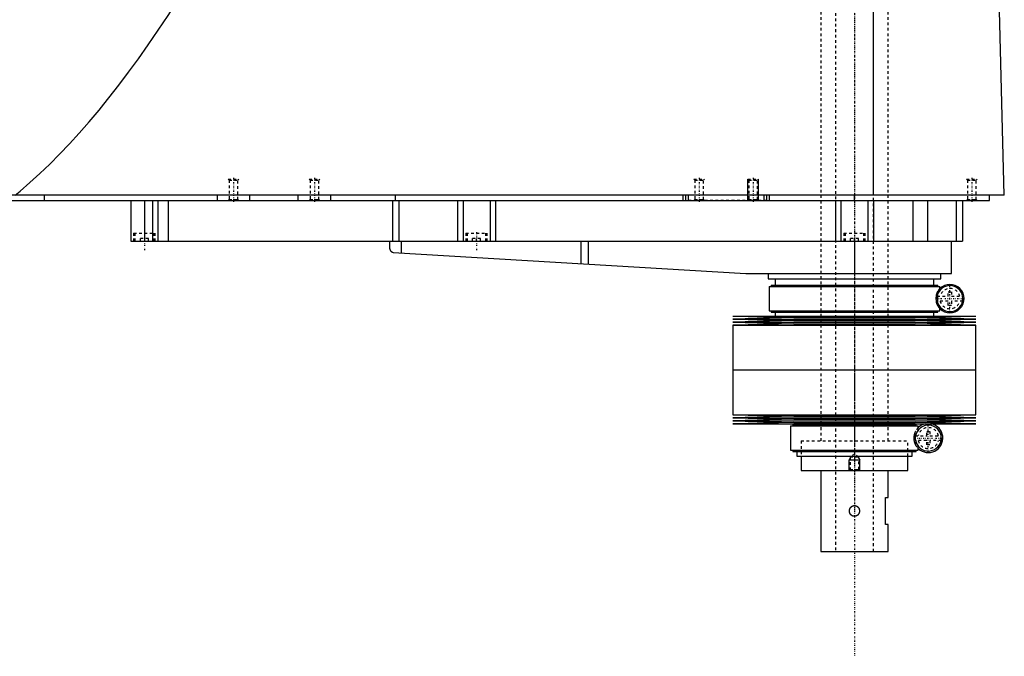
# Model space of a CAD drawing. Extents: x -186 to 906, y -1 to 1172.
# Tile 3 of 5: x 541 to 906, y 317 to 553. Entities that reach past the tile are written whole.
import ezdxf

# ---------------------------------------------------------------- set-up
doc = ezdxf.new("R2010")
doc.units = 0
doc.linetypes.add('CENTER', pattern=[1.5, 0.45, -0.5, 0.05, -0.5])
doc.linetypes.add('DASHED', pattern=[2, 1, -1])
for name, color, linetype in [('AM_0', 7, 'CONTINUOUS'), ('AM_10', 7, 'CONTINUOUS'), ('AM_3', 7, 'DASHED'), ('AM_7', 7, 'CENTER')]:
    doc.layers.add(name, color=color, linetype=linetype)

msp = doc.modelspace()

# ---------------------------------------------------------------- linework, layer by layer
at = {"layer": 'AM_0', "color": 7, "linetype": 'CONTINUOUS'}
for p, q in [((857.01, 487.5), (857.01, 569.6)), ((905.5, 487.5), (903.45, 568.63)), ((905.5, 487.5), (328.96, 487.5)), ((360, 485.5), (900, 485.5)), ((550, 485.5), (550, 487.5)), ((582, 485.5), (582, 470.5)), ((587, 485.5), (587, 470.5)), ((590, 485.5), (590, 470.5)), ((592, 485.5), (592, 470.5)), ((595.84, 485.5), (595.84, 470.5)), ((614, 485.5), (614, 487.5)), ((626, 485.5), (626, 487.5)), ((644, 485.5), (644, 487.5)), ((656, 485.5), (656, 487.5)), ((678.85, 485.5), (678.85, 470.5)), ((680, 485.5), (680, 487.5)), ((681.18, 485.5), (681.18, 470.5)), ((703, 485.5), (703, 470.5)), ((705, 485.5), (705, 470.5)), ((715, 485.5), (715, 470.5)), ((717, 485.5), (717, 470.5)), ((786.5, 485.5), (786.5, 487.5)), ((787.5, 485.5), (787.5, 487.5)), ((788.5, 485.5), (788.5, 487.5)), ((816.5, 485.5), (816.5, 487.5)), ((817.5, 485.5), (817.5, 487.5)), ((818.5, 485.5), (818.5, 487.5)), ((843, 485.5), (843, 470.5)), ((845, 485.5), (845, 470.5)), ((850, 485.5), (850, 487.5)), ((855, 485.5), (855, 470.5)), ((857, 485.5), (857, 470.5)), ((871.56, 485.5), (871.56, 470.5)), ((877.09, 485.5), (877.09, 470.5)), ((887.69, 485.5), (887.69, 470.5)), ((890, 485.5), (890, 470.5)), ((900, 485.5), (900, 487.5)), ((582, 470.5), (890, 470.5)), ((677.8, 470.5), (677.8, 467.74)), ((682.14, 470.5), (682.14, 466.1)), ((748.68, 470.5), (748.68, 462.14)), ((751.33, 470.5), (751.33, 461.99)), ((850, 470.5), (850, 458.5)), ((886, 458.5), (886, 470.5)), ((679.14, 466.27), (809.7, 458.52)), ((810.3, 458.5), (886, 458.5)), ((818, 458.5), (818, 456.5)), ((818, 456.5), (882, 456.5)), ((820.65, 456.5), (820.65, 454.2)), ((879.35, 454.2), (879.35, 456.5)), ((882, 456.5), (882, 458.5)), ((818.35, 453.7), (818.35, 444.7)), ((818.35, 453.7), (881.65, 453.7)), ((819.15, 454.2), (819.15, 453.7)), ((819.15, 454.2), (880.85, 454.2)), ((880.85, 453.7), (880.85, 454.2)), ((881.65, 452.26), (881.65, 453.7)), ((880.87, 447.49), (880.87, 450.91)), ((881.65, 444.7), (881.65, 446.14)), ((805, 442.75), (827.5, 442.18)), ((805, 442.75), (895, 442.75)), ((827.5, 442.18), (805, 441.61)), ((805, 441.61), (827.5, 441.04)), ((805, 441.61), (895, 441.61)), ((818.35, 444.7), (881.65, 444.7)), ((819.15, 444.7), (819.15, 444.2)), ((819.15, 444.2), (880.85, 444.2)), ((820.65, 444.2), (820.65, 442.75)), ((827.5, 442.18), (872.5, 442.18)), ((872.5, 442.18), (895, 442.75)), ((895, 441.61), (872.5, 442.18)), ((872.5, 441.04), (895, 441.61)), ((879.35, 442.75), (879.35, 444.2)), ((880.85, 444.2), (880.85, 444.7)), ((827.5, 441.04), (805, 440.47)), ((805, 440.47), (827.5, 439.9)), ((805, 440.47), (895, 440.47)), ((827.5, 439.9), (805, 439.33)), ((805, 439.33), (805, 422.75)), ((805, 439.33), (895, 439.33)), ((827.5, 441.04), (872.5, 441.04)), ((827.5, 439.9), (872.5, 439.9)), ((895, 440.47), (872.5, 441.04)), ((872.5, 439.9), (895, 440.47)), ((895, 439.33), (872.5, 439.9)), ((895, 422.75), (895, 439.33)), ((805, 422.75), (895, 422.75)), ((805, 422.75), (805, 406.17)), ((805, 422.75), (895, 422.75)), ((895, 406.17), (895, 422.75)), ((805, 406.17), (827.5, 405.6)), ((805, 406.17), (895, 406.17)), ((827.5, 405.6), (805, 405.03)), ((805, 405.03), (827.5, 404.46)), ((805, 405.03), (895, 405.03)), ((827.5, 405.6), (872.5, 405.6)), ((872.5, 405.6), (895, 406.17)), ((895, 405.03), (872.5, 405.6)), ((872.5, 404.46), (895, 405.03)), ((827.5, 404.46), (805, 403.89)), ((805, 403.89), (827.5, 403.32)), ((805, 403.89), (895, 403.89)), ((827.5, 403.32), (805, 402.75)), ((805, 402.75), (895, 402.75)), ((826.35, 402), (826.35, 393)), ((826.35, 402), (873.65, 402)), ((827.15, 402.5), (827.15, 402)), ((827.15, 402.5), (872.85, 402.5)), ((827.5, 404.46), (872.5, 404.46)), ((827.5, 403.32), (872.5, 403.32)), ((828.65, 402.75), (828.65, 402.5)), ((871.35, 402.5), (871.35, 402.75)), ((895, 403.89), (872.5, 404.46)), ((872.5, 403.32), (895, 403.89)), ((895, 402.75), (872.5, 403.32)), ((872.85, 402), (872.85, 402.5)), ((873.65, 400.56), (873.65, 402)), ((872.59, 396.88), (872.59, 398.12)), ((873.65, 393), (873.65, 394.44)), ((826.35, 393), (873.65, 393)), ((827.15, 393), (827.15, 392.5)), ((827.15, 392.5), (872.85, 392.5)), ((828.65, 392.5), (828.65, 390.8)), ((828.65, 390.8), (871.35, 390.8)), ((830.25, 390.8), (830.25, 385.5)), ((869.75, 385.5), (869.75, 390.8)), ((871.35, 390.8), (871.35, 392.5)), ((872.85, 392.5), (872.85, 393)), ((830.25, 385.5), (869.75, 385.5)), ((837.5, 385.5), (837.5, 355.5)), ((862.5, 375.5), (862.5, 385.5)), ((861.5, 375.5), (862.5, 375.5)), ((861.5, 365.5), (861.5, 375.5)), ((862.5, 365.5), (861.5, 365.5)), ((862.5, 355.5), (862.5, 365.5)), ((837.5, 355.5), (862.5, 355.5))]:
    msp.add_line(p, q, dxfattribs=at)
for points in [[(539.11, 487.5, 0), (540.94, 489.03, 0), (544.59, 492.2, 0), (548.25, 495.54, 0), (550.07, 497.28, 0), (551.9, 499.05, 0), (555.56, 502.73, 0), (559.21, 506.57, 0), (562.86, 510.57, 0), (566.52, 514.75, 0), (570.17, 519.09, 0), (572, 521.32, 0), (573.83, 523.6, 0), (577.48, 528.27, 0), (581.13, 533.11, 0), (584.79, 538.12, 0), (588.44, 543.29, 0), (592.09, 548.63, 0), (593.92, 551.36, 0), (595.75, 554.13, 0), (599.4, 559.81, 0), (603.05, 565.65, 0), (604.88, 568.63, 0)], [(677.8, 467.74, 0), (677.8, 467.74, 0), (677.8, 467.73, 0), (677.8, 467.73, 0), (677.8, 467.73, 0), (677.8, 467.73, 0), (677.8, 467.72, 0), (677.8, 467.72, 0), (677.81, 467.71, 0), (677.81, 467.7, 0), (677.81, 467.69, 0), (677.81, 467.69, 0), (677.81, 467.68, 0), (677.82, 467.67, 0), (677.82, 467.66, 0), (677.82, 467.65, 0), (677.83, 467.64, 0), (677.83, 467.62, 0), (677.83, 467.62, 0), (677.83, 467.61, 0), (677.84, 467.6, 0), (677.84, 467.58, 0), (677.84, 467.58, 0), (677.86, 467.53, 0), (677.89, 467.44, 0), (677.93, 467.34, 0), (677.98, 467.24, 0), (678.04, 467.14, 0), (678.11, 467.04, 0), (678.14, 466.99, 0), (678.18, 466.94, 0), (678.26, 466.84, 0), (678.35, 466.75, 0), (678.45, 466.66, 0), (678.56, 466.57, 0), (678.67, 466.49, 0), (678.73, 466.46, 0), (678.8, 466.42, 0), (678.93, 466.36, 0), (679.07, 466.3, 0), (679.14, 466.27, 0)], [(850, 368.5, 0), (849.97, 368.5, 0), (849.92, 368.5, 0), (849.86, 368.51, 0), (849.84, 368.51, 0), (849.81, 368.51, 0), (849.75, 368.52, 0), (849.7, 368.53, 0), (849.64, 368.54, 0), (849.59, 368.55, 0), (849.53, 368.56, 0), (849.51, 368.57, 0), (849.48, 368.58, 0), (849.43, 368.6, 0), (849.37, 368.62, 0), (849.32, 368.64, 0), (849.27, 368.66, 0), (849.22, 368.69, 0), (849.19, 368.7, 0), (849.17, 368.71, 0), (849.12, 368.74, 0), (849.07, 368.77, 0), (849.04, 368.78, 0), (849.02, 368.8, 0), (848.97, 368.83, 0), (848.93, 368.87, 0), (848.91, 368.88, 0), (848.88, 368.9, 0), (848.84, 368.94, 0), (848.8, 368.97, 0), (848.76, 369.01, 0), (848.72, 369.05, 0), (848.68, 369.09, 0), (848.66, 369.11, 0), (848.65, 369.13, 0), (848.61, 369.17, 0), (848.58, 369.21, 0), (848.54, 369.26, 0), (848.51, 369.3, 0), (848.48, 369.35, 0), (848.46, 369.37, 0), (848.45, 369.4, 0), (848.42, 369.44, 0), (848.39, 369.49, 0), (848.37, 369.54, 0), (848.34, 369.6, 0), (848.32, 369.65, 0), (848.31, 369.67, 0), (848.29, 369.7, 0), (848.27, 369.75, 0), (848.25, 369.81, 0), (848.24, 369.86, 0), (848.22, 369.92, 0), (848.21, 369.97, 0), (848.2, 370, 0), (848.19, 370.03, 0), (848.18, 370.08, 0), (848.17, 370.14, 0), (848.16, 370.2, 0), (848.15, 370.25, 0), (848.15, 370.31, 0), (848.15, 370.34, 0), (848.14, 370.36, 0), (848.14, 370.42, 0), (848.14, 370.47, 0), (848.14, 370.5, 0), (848.14, 370.53, 0), (848.14, 370.58, 0), (848.14, 370.64, 0), (848.15, 370.66, 0), (848.15, 370.69, 0), (848.15, 370.75, 0), (848.16, 370.8, 0), (848.17, 370.86, 0), (848.18, 370.92, 0), (848.19, 370.97, 0), (848.2, 371, 0), (848.21, 371.03, 0), (848.22, 371.08, 0), (848.24, 371.14, 0), (848.25, 371.19, 0), (848.27, 371.25, 0), (848.29, 371.3, 0), (848.31, 371.33, 0), (848.32, 371.35, 0), (848.34, 371.4, 0), (848.37, 371.46, 0), (848.39, 371.51, 0), (848.42, 371.56, 0), (848.45, 371.6, 0), (848.46, 371.63, 0), (848.48, 371.65, 0), (848.51, 371.7, 0), (848.54, 371.74, 0), (848.58, 371.79, 0), (848.61, 371.83, 0), (848.65, 371.87, 0), (848.66, 371.89, 0), (848.68, 371.91, 0), (848.72, 371.95, 0), (848.76, 371.99, 0), (848.8, 372.03, 0), (848.84, 372.06, 0), (848.88, 372.1, 0), (848.91, 372.12, 0), (848.93, 372.13, 0), (848.97, 372.17, 0), (849.02, 372.2, 0), (849.04, 372.22, 0), (849.07, 372.23, 0), (849.12, 372.26, 0), (849.17, 372.29, 0), (849.19, 372.3, 0), (849.22, 372.31, 0), (849.27, 372.34, 0), (849.32, 372.36, 0), (849.37, 372.38, 0), (849.43, 372.4, 0), (849.48, 372.42, 0), (849.51, 372.43, 0), (849.53, 372.44, 0), (849.59, 372.45, 0), (849.64, 372.46, 0), (849.7, 372.47, 0), (849.75, 372.48, 0), (849.81, 372.49, 0), (849.84, 372.49, 0), (849.86, 372.49, 0), (849.92, 372.5, 0), (849.97, 372.5, 0), (850, 372.5, 0)], [(850, 372.5, 0), (850.03, 372.5, 0), (850.08, 372.5, 0), (850.14, 372.49, 0), (850.16, 372.49, 0), (850.19, 372.49, 0), (850.25, 372.48, 0), (850.3, 372.47, 0), (850.36, 372.46, 0), (850.41, 372.45, 0), (850.47, 372.44, 0), (850.49, 372.43, 0), (850.52, 372.42, 0), (850.57, 372.4, 0), (850.63, 372.38, 0), (850.68, 372.36, 0), (850.73, 372.34, 0), (850.78, 372.31, 0), (850.81, 372.3, 0), (850.83, 372.29, 0), (850.88, 372.26, 0), (850.93, 372.23, 0), (850.96, 372.22, 0), (850.98, 372.2, 0), (851.03, 372.17, 0), (851.07, 372.13, 0), (851.09, 372.12, 0), (851.12, 372.1, 0), (851.16, 372.06, 0), (851.2, 372.03, 0), (851.24, 371.99, 0), (851.28, 371.95, 0), (851.32, 371.91, 0), (851.34, 371.89, 0), (851.35, 371.87, 0), (851.39, 371.83, 0), (851.42, 371.79, 0), (851.46, 371.74, 0), (851.49, 371.7, 0), (851.52, 371.65, 0), (851.54, 371.63, 0), (851.55, 371.6, 0), (851.58, 371.56, 0), (851.61, 371.51, 0), (851.63, 371.46, 0), (851.66, 371.4, 0), (851.68, 371.35, 0), (851.69, 371.33, 0), (851.71, 371.3, 0), (851.73, 371.25, 0), (851.75, 371.19, 0), (851.76, 371.14, 0), (851.78, 371.08, 0), (851.79, 371.03, 0), (851.8, 371, 0), (851.81, 370.97, 0), (851.82, 370.91, 0), (851.83, 370.86, 0), (851.84, 370.8, 0), (851.85, 370.75, 0), (851.85, 370.69, 0), (851.85, 370.66, 0), (851.86, 370.64, 0), (851.86, 370.58, 0), (851.86, 370.53, 0), (851.86, 370.5, 0), (851.86, 370.47, 0), (851.86, 370.42, 0), (851.86, 370.36, 0), (851.85, 370.34, 0), (851.85, 370.31, 0), (851.85, 370.25, 0), (851.84, 370.2, 0), (851.83, 370.14, 0), (851.82, 370.08, 0), (851.81, 370.03, 0), (851.8, 370, 0), (851.79, 369.97, 0), (851.78, 369.92, 0), (851.76, 369.86, 0), (851.75, 369.81, 0), (851.73, 369.75, 0), (851.7, 369.7, 0), (851.69, 369.67, 0), (851.68, 369.65, 0), (851.66, 369.59, 0), (851.63, 369.54, 0), (851.61, 369.49, 0), (851.58, 369.44, 0), (851.55, 369.39, 0), (851.53, 369.37, 0), (851.52, 369.35, 0), (851.49, 369.3, 0), (851.46, 369.26, 0), (851.42, 369.21, 0), (851.39, 369.17, 0), (851.35, 369.13, 0), (851.34, 369.11, 0), (851.32, 369.09, 0), (851.28, 369.05, 0), (851.24, 369.01, 0), (851.2, 368.97, 0), (851.16, 368.94, 0), (851.11, 368.9, 0), (851.09, 368.88, 0), (851.07, 368.87, 0), (851.02, 368.83, 0), (850.98, 368.8, 0), (850.95, 368.78, 0), (850.93, 368.77, 0), (850.88, 368.74, 0), (850.83, 368.71, 0), (850.81, 368.7, 0), (850.78, 368.69, 0), (850.73, 368.66, 0), (850.68, 368.64, 0), (850.63, 368.62, 0), (850.57, 368.6, 0), (850.52, 368.58, 0), (850.49, 368.57, 0), (850.46, 368.56, 0), (850.41, 368.55, 0), (850.36, 368.54, 0), (850.3, 368.53, 0), (850.25, 368.52, 0), (850.19, 368.51, 0), (850.16, 368.51, 0), (850.14, 368.51, 0), (850.08, 368.5, 0), (850.03, 368.5, 0), (850, 368.5, 0)]]:
    msp.add_polyline3d(points, dxfattribs=at)
for centre, radius, start, end in [((810.3, 468.5), 10, 266.6, 270), ((885.35, 449.2), 4.8, 200.9129, 159.0871), ((885.35, 449.2), 5.25, 225.1897, 134.8103), ((877.35, 397.5), 4.8, 187.4315, 172.5685), ((877.35, 397.5), 5.38, 102.3808, 133.5014), ((877.35, 397.5), 5.37, 226.4986, 77.6192)]:
    msp.add_arc(centre, radius, start, end, dxfattribs=at)
at = {"layer": 'AM_10', "color": 7, "linetype": 'CONTINUOUS'}
for p, q in [((810.5, 485.5), (810.5, 493.5)), ((814.5, 485.5), (814.5, 493.5)), ((848.38, 390.16), (848, 389.5)), ((848, 385.5), (848, 389.5)), ((848, 389.5), (852, 389.5)), ((851.62, 390.16), (852, 389.5)), ((852, 385.5), (852, 389.5))]:
    msp.add_line(p, q, dxfattribs=at)
at = {"layer": 'AM_3', "color": 6, "linetype": 'DASHED'}
for p, q in [((843, 1133), (843, 355.5)), ((857, 355.5), (857, 1133)), ((837.5, 1117.5), (837.5, 396.5)), ((862.5, 396.5), (862.5, 1117.5)), ((618, 493.5), (618.38, 493.12)), ((618, 493.5), (622, 493.5)), ((618.38, 493.12), (618.38, 485.88)), ((618.38, 493.12), (621.62, 493.12)), ((621.62, 493.12), (622, 493.5)), ((621.62, 485.88), (621.62, 493.12)), ((648, 493.5), (648.38, 493.12)), ((648, 493.5), (652, 493.5)), ((648.38, 493.12), (648.38, 485.88)), ((648.38, 493.12), (651.62, 493.12)), ((651.62, 493.12), (652, 493.5)), ((651.62, 485.88), (651.62, 493.12)), ((790.5, 493.5), (790.88, 493.12)), ((790.5, 493.5), (794.5, 493.5)), ((790.88, 493.12), (790.88, 485.88)), ((790.88, 493.12), (794.12, 493.12)), ((794.12, 493.12), (794.5, 493.5)), ((794.12, 485.88), (794.12, 493.12)), ((810.5, 493.5), (810.88, 493.12)), ((810.5, 493.5), (814.5, 493.5)), ((810.88, 493.12), (810.88, 485.88)), ((810.88, 493.12), (814.12, 493.12)), ((814.12, 493.12), (814.5, 493.5)), ((814.12, 485.88), (814.12, 493.12)), ((891.5, 493.5), (891.88, 493.12)), ((891.5, 493.5), (895.5, 493.5)), ((891.88, 493.12), (891.88, 485.88)), ((891.88, 493.12), (895.12, 493.12)), ((895.12, 493.12), (895.5, 493.5)), ((895.12, 485.88), (895.12, 493.12)), ((618.38, 485.88), (618, 485.5)), ((618.38, 485.88), (621.62, 485.88)), ((622, 485.5), (621.62, 485.88)), ((648.38, 485.88), (648, 485.5)), ((648.38, 485.88), (651.62, 485.88)), ((652, 485.5), (651.62, 485.88)), ((817.5, 485.5), (788.5, 485.5)), ((790.88, 485.88), (790.5, 485.5)), ((790.88, 485.88), (794.12, 485.88)), ((794.5, 485.5), (794.12, 485.88)), ((810.88, 485.88), (810.5, 485.5)), ((810.88, 485.88), (814.12, 485.88)), ((814.5, 485.5), (814.12, 485.88)), ((891.88, 485.88), (891.5, 485.5)), ((891.88, 485.88), (895.12, 485.88)), ((895.5, 485.5), (895.12, 485.88)), ((583, 473.5), (583, 470.5)), ((583, 473.5), (591, 473.5)), ((583.5, 473.5), (583.5, 470.5)), ((588.5, 471.5), (585.5, 471.5)), ((585.5, 470.5), (585.5, 471.5)), ((588.5, 470.5), (588.5, 471.5)), ((590.5, 470.5), (590.5, 473.5)), ((591, 470.5), (591, 473.5)), ((706, 473.5), (706, 470.5)), ((706, 473.5), (714, 473.5)), ((706.5, 473.5), (706.5, 470.5)), ((711.5, 471.5), (708.5, 471.5)), ((708.5, 470.5), (708.5, 471.5)), ((710, 470.5), (710, 471.5)), ((711.5, 470.5), (711.5, 471.5)), ((713.5, 470.5), (713.5, 473.5)), ((714, 470.5), (714, 473.5)), ((846, 473.5), (846, 470.5)), ((846, 473.5), (854, 473.5)), ((846.5, 473.5), (846.5, 470.5)), ((851.5, 471.5), (848.5, 471.5)), ((848.5, 470.5), (848.5, 471.5)), ((850, 470.5), (850, 471.5)), ((851.5, 470.5), (851.5, 471.5)), ((853.5, 470.5), (853.5, 473.5)), ((854, 470.5), (854, 473.5)), ((880.57, 450.1), (884.75, 450.1)), ((880.87, 450.91), (880.87, 451.93)), ((884.75, 451.7), (885.95, 451.7)), ((884.75, 450.1), (884.75, 451.7)), ((885.95, 451.7), (885.95, 450.1)), ((885.95, 450.1), (890.13, 450.1)), ((884.75, 448.3), (880.57, 448.3)), ((880.87, 446.47), (880.87, 447.49)), ((884.75, 446.7), (884.75, 448.3)), ((885.95, 446.7), (884.75, 446.7)), ((885.95, 448.3), (885.95, 446.7)), ((890.13, 448.3), (885.95, 448.3)), ((872.44, 398.4), (876.75, 398.4)), ((872.59, 398.12), (872.59, 400)), ((876.75, 400), (877.95, 400)), ((876.75, 398.4), (876.75, 400)), ((877.95, 400), (877.95, 398.4)), ((877.95, 398.4), (882.26, 398.4)), ((830.25, 396.5), (869.75, 396.5)), ((830.25, 396.5), (830.25, 390.8)), ((830.25, 396.5), (869.75, 396.5)), ((869.75, 390.8), (869.75, 396.5)), ((876.75, 396.6), (872.44, 396.6)), ((872.59, 395), (872.59, 396.88)), ((876.75, 395), (876.75, 396.6)), ((877.95, 395), (876.75, 395)), ((877.95, 396.6), (877.95, 395)), ((882.26, 396.6), (877.95, 396.6)), ((850, 391.5), (848.38, 390.56)), ((848.38, 390.56), (848.38, 385.88)), ((848.38, 390.56), (851.62, 390.56)), ((851.62, 390.56), (850, 391.5)), ((851.62, 385.88), (851.62, 390.56)), ((848.38, 385.88), (848, 385.5)), ((848.38, 385.88), (851.62, 385.88)), ((852, 385.5), (851.62, 385.88))]:
    msp.add_line(p, q, dxfattribs=at)
for points in [[(881.65, 452.26, 0), (881.65, 452.26, 0), (881.64, 452.25, 0), (881.63, 452.24, 0), (881.63, 452.23, 0), (881.62, 452.22, 0), (881.6, 452.19, 0), (881.57, 452.16, 0), (881.53, 452.11, 0), (881.5, 452.06, 0), (881.45, 452, 0), (881.43, 451.97, 0), (881.41, 451.94, 0), (881.35, 451.86, 0), (881.3, 451.77, 0), (881.24, 451.67, 0), (881.17, 451.57, 0), (881.11, 451.45, 0), (881.07, 451.38, 0), (881.04, 451.31, 0), (880.97, 451.17, 0), (880.9, 451, 0), (880.87, 450.91, 0)], [(880.34, 450.78, 0), (880.34, 450.77, 0), (880.34, 450.76, 0), (880.33, 450.74, 0), (880.33, 450.73, 0), (880.33, 450.72, 0), (880.32, 450.71, 0), (880.32, 450.69, 0), (880.31, 450.67, 0), (880.31, 450.65, 0), (880.3, 450.63, 0), (880.3, 450.62, 0), (880.3, 450.61, 0), (880.3, 450.59, 0), (880.29, 450.56, 0), (880.29, 450.54, 0), (880.28, 450.52, 0), (880.28, 450.49, 0), (880.28, 450.48, 0), (880.27, 450.47, 0), (880.27, 450.44, 0), (880.27, 450.42, 0), (880.26, 450.41, 0), (880.26, 450.39, 0), (880.26, 450.37, 0), (880.25, 450.34, 0), (880.25, 450.33, 0), (880.25, 450.31, 0), (880.25, 450.29, 0), (880.24, 450.26, 0), (880.24, 450.23, 0), (880.24, 450.2, 0), (880.23, 450.17, 0), (880.23, 450.16, 0), (880.23, 450.14, 0), (880.23, 450.11, 0), (880.23, 450.08, 0), (880.22, 450.05, 0), (880.22, 450.02, 0), (880.22, 449.98, 0), (880.22, 449.97, 0), (880.22, 449.95, 0), (880.21, 449.92, 0), (880.21, 449.89, 0), (880.21, 449.85, 0), (880.21, 449.82, 0), (880.2, 449.79, 0), (880.2, 449.77, 0), (880.2, 449.75, 0), (880.2, 449.72, 0), (880.2, 449.69, 0), (880.19, 449.57, 0), (880.19, 449.36, 0), (880.19, 449.26, 0), (880.19, 449.16, 0), (880.19, 448.96, 0), (880.2, 448.75, 0), (880.2, 448.63, 0), (880.21, 448.6, 0), (880.21, 448.57, 0), (880.21, 448.55, 0), (880.21, 448.53, 0), (880.21, 448.5, 0), (880.21, 448.47, 0), (880.22, 448.44, 0), (880.22, 448.4, 0), (880.22, 448.37, 0), (880.22, 448.35, 0), (880.22, 448.34, 0), (880.23, 448.3, 0), (880.23, 448.27, 0), (880.23, 448.24, 0), (880.24, 448.21, 0), (880.24, 448.17, 0), (880.24, 448.16, 0), (880.24, 448.14, 0), (880.25, 448.11, 0), (880.25, 448.08, 0), (880.25, 448.07, 0), (880.26, 448.05, 0), (880.26, 448.02, 0), (880.26, 447.99, 0), (880.27, 447.97, 0), (880.27, 447.96, 0), (880.27, 447.93, 0), (880.28, 447.9, 0), (880.28, 447.88, 0), (880.29, 447.85, 0), (880.29, 447.82, 0), (880.3, 447.81, 0), (880.3, 447.8, 0), (880.3, 447.77, 0), (880.31, 447.75, 0), (880.31, 447.73, 0), (880.32, 447.71, 0), (880.32, 447.69, 0), (880.33, 447.68, 0), (880.33, 447.67, 0), (880.34, 447.65, 0), (880.34, 447.63, 0), (880.34, 447.62, 0)], [(880.87, 451.93, 0), (880.85, 451.91, 0), (880.82, 451.86, 0), (880.8, 451.81, 0), (880.78, 451.79, 0), (880.77, 451.76, 0), (880.74, 451.71, 0), (880.71, 451.65, 0), (880.68, 451.59, 0), (880.65, 451.54, 0), (880.62, 451.47, 0), (880.6, 451.44, 0), (880.59, 451.41, 0), (880.56, 451.35, 0), (880.53, 451.28, 0), (880.5, 451.21, 0), (880.47, 451.14, 0), (880.44, 451.06, 0), (880.43, 451.02, 0), (880.41, 450.98, 0), (880.38, 450.9, 0), (880.36, 450.82, 0), (880.34, 450.78, 0)], [(880.34, 447.62, 0), (880.36, 447.58, 0), (880.38, 447.5, 0), (880.41, 447.42, 0), (880.43, 447.38, 0), (880.44, 447.34, 0), (880.47, 447.26, 0), (880.5, 447.19, 0), (880.53, 447.12, 0), (880.56, 447.05, 0), (880.59, 446.99, 0), (880.6, 446.96, 0), (880.62, 446.93, 0), (880.65, 446.86, 0), (880.68, 446.81, 0), (880.71, 446.75, 0), (880.74, 446.69, 0), (880.77, 446.64, 0), (880.78, 446.61, 0), (880.8, 446.59, 0), (880.82, 446.54, 0), (880.85, 446.49, 0), (880.87, 446.47, 0)], [(880.87, 447.49, 0), (880.9, 447.4, 0), (880.97, 447.23, 0), (881.04, 447.09, 0), (881.07, 447.02, 0), (881.11, 446.95, 0), (881.17, 446.83, 0), (881.24, 446.73, 0), (881.3, 446.63, 0), (881.35, 446.54, 0), (881.41, 446.46, 0), (881.43, 446.43, 0), (881.45, 446.4, 0), (881.5, 446.34, 0), (881.53, 446.29, 0), (881.57, 446.24, 0), (881.6, 446.21, 0), (881.62, 446.18, 0), (881.63, 446.17, 0), (881.63, 446.16, 0), (881.64, 446.15, 0), (881.65, 446.14, 0), (881.65, 446.14, 0)], [(872.59, 400, 0), (872.54, 399.9, 0), (872.49, 399.79, 0), (872.47, 399.75, 0), (872.45, 399.72, 0), (872.45, 399.7, 0), (872.44, 399.68, 0), (872.42, 399.65, 0), (872.41, 399.61, 0), (872.39, 399.57, 0), (872.38, 399.54, 0), (872.36, 399.5, 0), (872.35, 399.48, 0), (872.35, 399.46, 0), (872.33, 399.42, 0), (872.32, 399.38, 0), (872.31, 399.36, 0), (872.3, 399.34, 0), (872.29, 399.3, 0), (872.27, 399.26, 0), (872.26, 399.24, 0), (872.26, 399.22, 0), (872.24, 399.18, 0), (872.23, 399.13, 0), (872.22, 399.09, 0), (872.2, 399.05, 0), (872.19, 399, 0), (872.18, 398.98, 0), (872.18, 398.96, 0), (872.16, 398.91, 0), (872.15, 398.87, 0), (872.14, 398.82, 0), (872.13, 398.77, 0), (872.12, 398.72, 0), (872.11, 398.7, 0), (872.1, 398.67, 0), (872.09, 398.62, 0), (872.08, 398.57, 0), (872.07, 398.51, 0), (872.06, 398.46, 0), (872.05, 398.4, 0), (872.05, 398.38, 0), (872.04, 398.35, 0), (872.03, 398.29, 0), (872.03, 398.23, 0), (872.02, 398.18, 0), (872.01, 398.12, 0), (872, 398.06, 0), (872, 398.03, 0), (872, 398, 0), (871.99, 397.94, 0), (871.99, 397.88, 0), (871.98, 397.82, 0), (871.98, 397.76, 0), (871.98, 397.7, 0), (871.98, 397.67, 0), (871.98, 397.65, 0), (871.98, 397.59, 0), (871.98, 397.53, 0), (871.98, 397.5, 0), (871.98, 397.47, 0), (871.98, 397.41, 0), (871.98, 397.35, 0), (871.98, 397.33, 0), (871.98, 397.3, 0), (871.98, 397.24, 0), (871.98, 397.18, 0), (871.99, 397.12, 0), (871.99, 397.06, 0), (872, 397, 0), (872, 396.97, 0), (872, 396.94, 0), (872.01, 396.88, 0), (872.02, 396.82, 0), (872.03, 396.77, 0), (872.03, 396.71, 0), (872.04, 396.65, 0), (872.05, 396.62, 0), (872.05, 396.6, 0), (872.06, 396.54, 0), (872.07, 396.49, 0), (872.08, 396.43, 0), (872.09, 396.38, 0), (872.1, 396.33, 0), (872.11, 396.3, 0), (872.12, 396.28, 0), (872.13, 396.23, 0), (872.14, 396.18, 0), (872.15, 396.13, 0), (872.16, 396.09, 0), (872.18, 396.04, 0), (872.18, 396.02, 0), (872.19, 396, 0), (872.2, 395.95, 0), (872.22, 395.91, 0), (872.23, 395.87, 0), (872.24, 395.82, 0), (872.26, 395.78, 0), (872.26, 395.76, 0), (872.27, 395.74, 0), (872.29, 395.7, 0), (872.3, 395.66, 0), (872.31, 395.64, 0), (872.32, 395.62, 0), (872.33, 395.58, 0), (872.35, 395.54, 0), (872.35, 395.52, 0), (872.36, 395.5, 0), (872.38, 395.46, 0), (872.39, 395.43, 0), (872.41, 395.39, 0), (872.42, 395.35, 0), (872.44, 395.32, 0), (872.45, 395.3, 0), (872.45, 395.28, 0), (872.47, 395.25, 0), (872.49, 395.21, 0), (872.54, 395.1, 0), (872.59, 395, 0)], [(873.65, 400.56, 0), (873.65, 400.56, 0), (873.64, 400.55, 0), (873.63, 400.53, 0), (873.61, 400.51, 0), (873.6, 400.5, 0), (873.57, 400.46, 0), (873.53, 400.4, 0), (873.48, 400.34, 0), (873.42, 400.26, 0), (873.36, 400.16, 0), (873.32, 400.11, 0), (873.29, 400.05, 0), (873.21, 399.93, 0), (873.13, 399.79, 0), (873.04, 399.62, 0), (872.99, 399.52, 0), (872.98, 399.48, 0), (872.96, 399.45, 0), (872.96, 399.44, 0), (872.95, 399.42, 0), (872.94, 399.38, 0), (872.92, 399.35, 0), (872.91, 399.31, 0), (872.89, 399.28, 0), (872.88, 399.24, 0), (872.87, 399.22, 0), (872.86, 399.2, 0), (872.85, 399.16, 0), (872.83, 399.12, 0), (872.83, 399.1, 0), (872.82, 399.08, 0), (872.8, 399.04, 0), (872.79, 399, 0), (872.78, 398.97, 0), (872.77, 398.95, 0), (872.76, 398.9, 0), (872.75, 398.86, 0), (872.73, 398.81, 0), (872.72, 398.76, 0), (872.7, 398.71, 0), (872.7, 398.68, 0), (872.69, 398.65, 0), (872.68, 398.59, 0), (872.66, 398.54, 0), (872.65, 398.48, 0), (872.64, 398.42, 0), (872.63, 398.35, 0), (872.62, 398.32, 0), (872.62, 398.29, 0), (872.6, 398.22, 0), (872.59, 398.15, 0), (872.59, 398.12, 0)], [(872.59, 396.88, 0), (872.59, 396.85, 0), (872.6, 396.78, 0), (872.62, 396.71, 0), (872.62, 396.68, 0), (872.63, 396.65, 0), (872.64, 396.58, 0), (872.65, 396.52, 0), (872.66, 396.46, 0), (872.68, 396.41, 0), (872.69, 396.35, 0), (872.7, 396.32, 0), (872.7, 396.29, 0), (872.72, 396.24, 0), (872.73, 396.19, 0), (872.75, 396.14, 0), (872.76, 396.1, 0), (872.77, 396.05, 0), (872.78, 396.03, 0), (872.79, 396, 0), (872.8, 395.96, 0), (872.82, 395.92, 0), (872.83, 395.9, 0), (872.83, 395.88, 0), (872.85, 395.84, 0), (872.86, 395.8, 0), (872.87, 395.78, 0), (872.88, 395.76, 0), (872.89, 395.72, 0), (872.91, 395.69, 0), (872.92, 395.65, 0), (872.94, 395.62, 0), (872.95, 395.58, 0), (872.96, 395.56, 0), (872.96, 395.55, 0), (872.98, 395.52, 0), (872.99, 395.48, 0), (873.04, 395.38, 0), (873.13, 395.21, 0), (873.21, 395.07, 0), (873.29, 394.95, 0), (873.32, 394.89, 0), (873.36, 394.84, 0), (873.42, 394.74, 0), (873.48, 394.66, 0), (873.53, 394.6, 0), (873.57, 394.54, 0), (873.6, 394.5, 0), (873.61, 394.49, 0), (873.63, 394.47, 0), (873.64, 394.45, 0), (873.65, 394.44, 0), (873.65, 394.44, 0)]]:
    msp.add_polyline3d(points, dxfattribs=at)
for centre, radius, start, end in [((885.35, 449.2), 5.25, 134.8103, 148.6557), ((885.35, 449.2), 3.75, 13.8865, 166.1135), ((885.35, 449.2), 4.87, 169.3459, 190.6541), ((885.35, 449.2), 4.87, 349.3459, 10.6541), ((885.35, 449.2), 5.25, 211.3443, 225.1897), ((885.35, 449.2), 3.75, 193.8865, 346.1135), ((877.35, 397.5), 5.38, 133.5014, 152.3158), ((877.35, 397.5), 3.88, 13.43, 166.57), ((877.35, 397.5), 4.99, 169.6156, 190.3844), ((877.35, 397.5), 4.99, 349.6156, 10.3844), ((877.35, 397.5), 5.38, 207.6842, 226.4986), ((877.35, 397.5), 3.87, 193.43, 346.57)]:
    msp.add_arc(centre, radius, start, end, dxfattribs=at)
at = {"layer": 'AM_7', "color": 4, "linetype": 'CENTER'}
for p, q in [((850, 1171.88), (850, 316.62)), ((850, 700.5), (850, 370.5)), ((620, 493.9), (620, 485.1)), ((650, 493.9), (650, 485.1)), ((792.5, 493.9), (792.5, 485.1)), ((812.5, 493.9), (812.5, 485.1)), ((893.5, 493.9), (893.5, 485.1)), ((587, 473.8), (587, 467.2)), ((710, 473.8), (710, 467.2)), ((850, 458.19), (850, 421.06)), ((885.35, 444.16), (885.35, 454.24)), ((880.31, 449.2), (890.39, 449.2)), ((850, 424.35), (850, 389.2)), ((877.35, 392.46), (877.35, 402.54)), ((872.31, 397.5), (882.39, 397.5))]:
    msp.add_line(p, q, dxfattribs=at)

doc.saveas('drawing.dxf')
